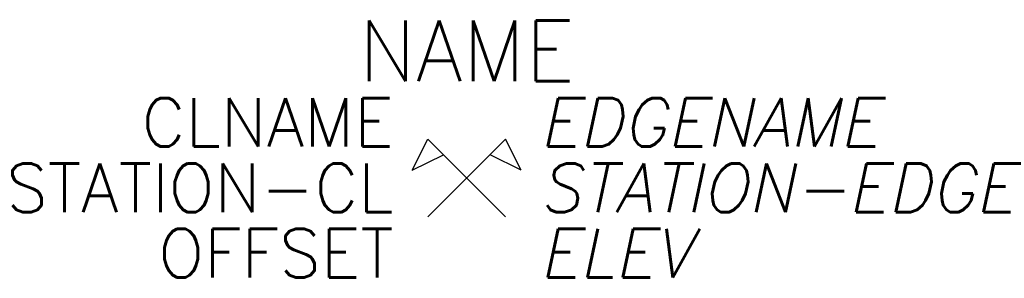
# Model space of a CAD drawing. Extents: x -18.4 to 22.1, y -4.1 to 6.5.
import ezdxf
from ezdxf.enums import TextEntityAlignment as Align

# ---------------------------------------------------------------- set-up
doc = ezdxf.new("R2010")
doc.units = 0
doc.header["$MEASUREMENT"] = 0
doc.layers.get('0').update_dxf_attribs({"linetype": 'CONTINUOUS'})
doc.styles.add('S', font='simplex.shx')
doc.styles.add('SIMPLEX', font='simplex.shx')

msp = doc.modelspace()

# ---------------------------------------------------------------- linework, layer by layer
for p, q in [((-2.24, 0.32), (-1.6, 1.6)), ((-1.6, -1.6), (1.6, 1.6)), ((-1.6, 1.6), (1.6, -1.6)), ((2.24, 0.32), (1.6, 1.6)), ((-2.24, 0.32), (-0.96, 0.96)), ((2.24, 0.32), (0.96, 0.96))]:
    msp.add_line(p, q)
msp.add_solid([(-2.24, 0.32), (-1.6, 1.6), (-0.96, 0.96), (-2.24, 0.32)])

# ---------------------------------------------------------------- texts
at = {"style": 'SIMPLEX'}
msp.add_attdef('NAME', text='NAME', height=2.5, dxfattribs=at).set_placement((0, 3.25), align=Align.BOTTOM_CENTER)
for tag, text, p in [('CLNAME', 'CLNAME', (-3, 1.3)), ('STATION-CL', '0+000.000', (-3, -1.4)), ('OFFSET', '00.000', (-3, -4.1))]:
    msp.add_attdef(tag, text=text, height=2, dxfattribs=at).set_placement(p, align=Align.RIGHT)
at = {"style": 'S', "oblique": 12}
for tag, p, s in [('EDGENAME', (3, 1.3), 'EDGENAME'), ('STATION-EDGE', (3, -1.4), '0+000.000'), ('ELEV', (3, -4.1), '0000.000')]:
    msp.add_attdef(tag, p, s, height=2, dxfattribs=at)

doc.saveas('drawing.dxf')
